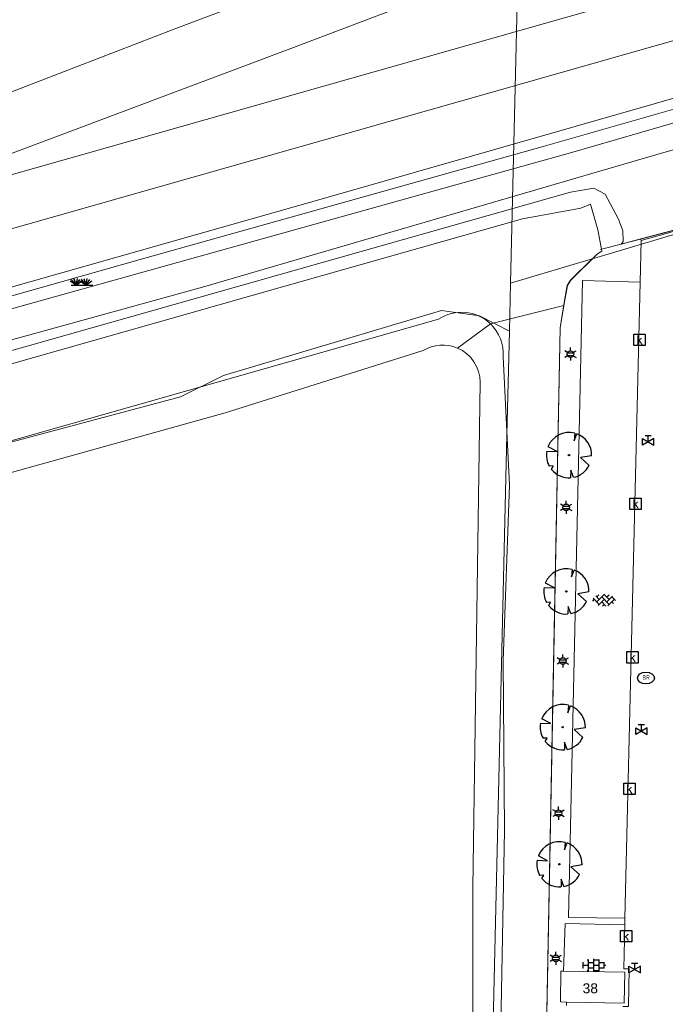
# Model space of a CAD drawing. Header units: metres. Extents: x 95652 to 96661, y 430734 to 431486.
# Tile 48 of 62: x 96233 to 96290, y 431157 to 431243. Entities that reach past the tile are written whole.
import ezdxf

# ---------------------------------------------------------------- set-up
doc = ezdxf.new("R2010")
doc.units = ezdxf.units.M
doc.layers.get('0').update_dxf_attribs({"linetype": 'CONTINUOUS'})
for name, color, linetype in [('BAR_BEBOUWING', 7, 'CONTINUOUS'), ('BAR_HUISNUMMERS EN STRAATNAMEN', 7, 'CONTINUOUS'), ('BAR_TOPO', 7, 'CONTINUOUS'), ('BAR_WATER', 7, 'CONTINUOUS'), ('BAR_WEGEN', 7, 'CONTINUOUS'), ('BRK_Kadastrale percelen en nummers', 7, 'CONTINUOUS'), ('BRK_Kadatrale percelen', 7, 'CONTINUOUS')]:
    doc.layers.add(name, color=color, linetype=linetype)
doc.layers.add('BAR_PUNTSYMBOLEN', color=7, linetype='CONTINUOUS', true_color=0x707070)
doc.layers.add('BAR_SYMBOLEN', color=7, linetype='CONTINUOUS', true_color=0x707070)
doc.styles.add('NLCS-ISO', font='NLCS-ISO.ttf')

# ---------------------------------------------------------------- blocks, each defined once
blk = doc.blocks.new('gras_templ_1')
at = {"color": 8, "true_color": 0x707070, "flags": 128}
for points in [[(-0.376, -0.169), (-0.752, 0.081)], [(-0.376, -0.169), (-0.657, 0.202)], [(-0.376, -0.169), (-0.488, 0.24)], [(-0.376, -0.169), (-0.291, 0.251)], [(-0.376, -0.169), (-0.131, 0.191)], [(-0.376, -0.169), (-0.007, 0.103)], [(0.247, -0.165), (-0.129, 0.086)], [(0.247, -0.165), (-0.034, 0.206)], [(0.247, -0.165), (0.135, 0.245)], [(0.247, -0.165), (0.332, 0.255)], [(0.247, -0.165), (0.492, 0.196)], [(0.247, -0.165), (0.616, 0.107)], [(-0.688, -0.172), (0.688, -0.161)]]:
    blk.add_lwpolyline(points, dxfattribs=at)
blk = doc.blocks.new('lichtmast_templ_2')
at = {"color": 8, "ltscale": 0.1, "true_color": 0x707070}
for p, q in [((-1.1, 0.63), (-2.19, 1.27)), ((0, 1.27), (0, 2.53)), ((1.1, 0.63), (2.19, 1.27)), ((-1.1, -0.63), (-2.19, -1.27)), ((0, -1.27), (0, -2.53)), ((1.1, -0.63), (2.19, -1.27))]:
    blk.add_line(p, q, dxfattribs=at)
at = {"color": 8, "true_color": 0x707070, "flags": 128}
for points in [[(-1.16, 0.5), (1.16, 0.5)], [(-1.16, -0.5), (1.16, -0.5)]]:
    blk.add_lwpolyline(points, dxfattribs=at)
at = {"color": 8, "ltscale": 0.1, "true_color": 0x707070}
blk.add_circle((0, 0), 1.27, dxfattribs=at)
blk = doc.blocks.new('tegels_templ_1')
at = {"color": 8, "true_color": 0x707070}
for p, q in [((-3.08, 0.75), (-3, 0.75)), ((-3, -0.83), (-3, 0.83)), ((-3, 0), (-1.5, 0)), ((-1.84, 1.5), (-1.5, 1.5)), ((-1.5, -1.6), (-1.5, 1.6)), ((-1.5, 0.75), (0, 0.75)), ((0, -1.78), (0, 1.78)), ((0, 1.5), (1.5, 1.5)), ((0, 0), (1.5, 0)), ((1.5, -1.6), (1.5, 1.6)), ((1.5, 0.75), (3, 0.75)), ((3, -0.83), (3, 0.83)), ((3, 0), (3.39, 0)), ((-3.08, -0.75), (-3, -0.75)), ((-1.84, -1.5), (-1.5, -1.5)), ((-1.5, -0.75), (0, -0.75)), ((0, -1.5), (1.5, -1.5)), ((1.5, -0.75), (3, -0.75))]:
    blk.add_line(p, q, dxfattribs=at)
blk = doc.blocks.new('betonstraatstenen_templ_1')
at = {"color": 8, "true_color": 0x707070}
for p, q in [((-3.44, -0.47), (-2.97, 0)), ((-3.31, 0.34), (-1.48, -1.48)), ((-2.52, 1.03), (-1.48, 0)), ((-2.23, -0.74), (0, 1.48)), ((-2.23, 0.74), (-1.57, 1.4)), ((-1.77, -1.77), (0, 0)), ((-0.74, 0.74), (1.48, -1.48)), ((-0.1, 1.58), (1.48, 0)), ((0.74, 0.74), (1.4, 1.4)), ((0.74, -0.74), (2.46, 0.98)), ((1.06, -1.91), (2.97, 0)), ((2.23, 0.74), (3.31, -0.34)), ((-0.74, -0.74), (0.5, -1.99)), ((-0.52, -2), (0, -1.48)), ((2.23, -0.74), (2.72, -1.24))]:
    blk.add_line(p, q, dxfattribs=at)
blk = doc.blocks.new('boom_templ_2')
at = {"color": 8, "ltscale": 20, "true_color": 0x707070, "flags": 128}
for points in [[(0.63, 2.39), (0.56, 1.58), (0.85, 2.33)], [(-2.44, 0.44), (-1.29, 0.39), (-2.3, 0.92)], [(2.48, -0.06), (1.26, -0.27), (2.21, -1.12)], [(-1.92, -1.57), (-1.72, -1.19), (-2.16, -1.22)], [(0.49, -2.43), (0.21, -1.64), (0.18, -2.47)]]:
    blk.add_lwpolyline(points, dxfattribs=at)
blk.add_lwpolyline([(2.48, -0.06, 0.321944), (0.85, 2.33, 0.321944)], format="xyb", dxfattribs=at)
at = {"color": 8, "true_color": 0x707070}
blk.add_circle((0, 0), 0.0738, dxfattribs=at)
at = {"color": 8, "ltscale": 20, "true_color": 0x707070}
for start, end in [(75.1844, 158.299), (169.749, 209.4302), (219.2667, 274.1068), (281.3601, 333.2046)]:
    blk.add_arc((0, 0), 2.48, start, end, dxfattribs=at)
blk = doc.blocks.new('lichtmast_templ_3')
at = {"color": 8, "ltscale": 0.1, "true_color": 0x707070}
for p, q in [((-1.1, 0.63), (-2.19, 1.27)), ((0, 1.27), (0, 2.53)), ((1.1, 0.63), (2.19, 1.27)), ((-1.1, -0.63), (-2.19, -1.27)), ((0, -1.27), (0, -2.53)), ((1.1, -0.63), (2.19, -1.27))]:
    blk.add_line(p, q, dxfattribs=at)
at = {"color": 8, "true_color": 0x707070, "flags": 128}
for points in [[(-1.16, 0.5), (1.16, 0.5)], [(-1.16, -0.5), (1.16, -0.5)]]:
    blk.add_lwpolyline(points, dxfattribs=at)
at = {"color": 8, "ltscale": 0.1, "true_color": 0x707070}
blk.add_circle((0, 0), 1.27, dxfattribs=at)
blk = doc.blocks.new('kolk-symbool_templ_1')
at = {"true_color": 0x707070}
h = blk.add_hatch(color=8, dxfattribs=at)
h.dxf.hatch_style = 1
h.paths.add_polyline_path([(0.023, -0.036), (0.189, 0.125), (0.094, 0.125), (-0.08, -0.052), (-0.028, -0.087), (0.115, -0.309), (0.206, -0.309)])
h.paths.add_polyline_path([(-0.028, -0.087), (-0.08, -0.052), (-0.08, 0.29), (-0.154, 0.29), (-0.154, -0.309), (-0.08, -0.309), (-0.08, -0.137)])
at = {"color": 8, "true_color": 0x707070}
blk.add_lwpolyline([(-0.376, 0.366), (0.374, 0.366), (0.374, -0.384), (-0.376, -0.384)], close=True, dxfattribs=at)
blk = doc.blocks.new('gasput_templ_1')
at = {"color": 8, "true_color": 0x707070}
for p, q in [((2.3, 1.37), (-2.3, -1.37)), ((-2.3, 1.37), (2.3, -1.37)), ((2.3, -1.37), (2.3, 1.37))]:
    blk.add_line(p, q, dxfattribs=at)
at = {"color": 8, "ltscale": 0.1, "true_color": 0x707070}
for p, q in [((-2.3, -1.37), (-2.3, 1.37)), ((-1.25, 2.62), (1.25, 2.62)), ((0, 0), (0, 2.62))]:
    blk.add_line(p, q, dxfattribs=at)
blk = doc.blocks.new('brandkraanput_templ_1')
at = {"true_color": 0x707070}
h = blk.add_hatch(color=8, dxfattribs=at)
h.dxf.hatch_style = 1
h.paths.add_polyline_path([(-0.121, 0.087), (-0.081, 0.087), (-0.046, 0.092), (-0.053, 0.098), (-0.061, 0.103), (-0.071, 0.106), (-0.081, 0.107), (-0.131, 0.107), (-0.138, 0.105), (-0.141, 0.097), (-0.141, -0.083), (-0.139, -0.09), (-0.131, -0.093), (-0.081, -0.093), (-0.074, -0.093), (-0.064, -0.091), (-0.055, -0.087), (-0.047, -0.082), (-0.039, -0.076), (-0.121, -0.073), (-0.121, 0.007), (-0.081, 0.007), (-0.041, 0.012), (-0.05, 0.018), (-0.046, 0.021), (-0.121, 0.027)])
h.paths.add_polyline_path([(-0.031, 0.057), (-0.032, 0.066), (-0.035, 0.076), (-0.039, 0.085), (-0.046, 0.092), (-0.081, 0.087), (-0.078, 0.087), (-0.068, 0.084), (-0.06, 0.078), (-0.058, 0.075), (-0.053, 0.067), (-0.051, 0.057), (-0.051, 0.053), (-0.054, 0.044), (-0.06, 0.036), (-0.063, 0.033), (-0.071, 0.028), (-0.081, 0.027), (-0.121, 0.027), (-0.046, 0.021), (-0.039, 0.029), (-0.035, 0.037), (-0.032, 0.047)])
h.paths.add_polyline_path([(-0.021, -0.03), (-0.022, -0.02), (-0.025, -0.011), (-0.029, -0.002), (-0.034, 0.005), (-0.041, 0.012), (-0.081, 0.007), (-0.08, 0.007), (-0.07, 0.005), (-0.061, 0.001), (-0.053, -0.005), (-0.052, -0.006), (-0.046, -0.014), (-0.042, -0.023), (-0.041, -0.033), (-0.041, -0.035), (-0.043, -0.045), (-0.047, -0.054), (-0.053, -0.061), (-0.054, -0.063), (-0.062, -0.069), (-0.071, -0.072), (-0.081, -0.073), (-0.121, -0.073), (-0.039, -0.076), (-0.034, -0.07), (-0.028, -0.062), (-0.024, -0.053), (-0.022, -0.043), (-0.021, -0.033)])
h.paths.add_polyline_path([(0.039, -0.013), (0.079, -0.013), (0.082, -0.013), (0.103, -0.009), (0.106, -0.007), (0.115, -0.003), (0.122, 0.003), (0.039, 0.007), (0.039, 0.087), (0.079, 0.087), (0.121, 0.089), (0.116, 0.094), (0.107, 0.1), (0.099, 0.104), (0.089, 0.106), (0.079, 0.107), (0.029, 0.107), (0.022, 0.105), (0.019, 0.097), (0.019, -0.083), (0.021, -0.09), (0.029, -0.093), (0.036, -0.091), (0.039, -0.083)])
h.paths.add_polyline_path([(0.103, -0.009), (0.082, -0.013), (0.12, -0.088), (0.12, -0.089), (0.129, -0.093), (0.136, -0.09), (0.139, -0.083), (0.137, -0.079)])
h.paths.add_polyline_path([(0.138, 0.036), (0.139, 0.047), (0.138, 0.054), (0.136, 0.064), (0.133, 0.073), (0.128, 0.082), (0.121, 0.089), (0.079, 0.087), (0.08, 0.087), (0.09, 0.085), (0.099, 0.081), (0.107, 0.075), (0.108, 0.074), (0.114, 0.066), (0.118, 0.057), (0.119, 0.047), (0.119, 0.045), (0.117, 0.035), (0.113, 0.026), (0.107, 0.018), (0.106, 0.017), (0.098, 0.012), (0.089, 0.008), (0.079, 0.007), (0.039, 0.007), (0.122, 0.003), (0.128, 0.01), (0.133, 0.018), (0.136, 0.026)])
at = {"color": 8, "true_color": 0x707070}
blk.add_ellipse((-0.013, -0.017), major_axis=(-0.364, 0), ratio=0.685994, dxfattribs=at)

msp = doc.modelspace()

# ---------------------------------------------------------------- linework, layer by layer
at = {"layer": 'BAR_BEBOUWING', "color": 8, "linetype": 'Continuous', "lineweight": 0, "ltscale": 0.01, "true_color": 0x707070, "flags": 128}
for points in [[(96280.674, 431159.903), (96280.447, 431159.907), (96280.401, 431157.204), (96280.94, 431157.195)], [(96280.94, 431157.195), (96286.006, 431157.109), (96286.051, 431159.812), (96280.674, 431159.903)]]:
    msp.add_lwpolyline(points, dxfattribs=at)
at = {"layer": 'BAR_TOPO', "color": 8, "linetype": 'Continuous', "lineweight": 0, "ltscale": 0.01, "true_color": 0x707070, "flags": 128}
for points in [[(96305.279, 431266.318), (96296.805, 431262.396), (96280.676, 431255.698), (96269.907, 431251.425), (96246.406, 431242.554), (96219.702, 431232.262), (96210.602, 431228.91), (96183.928, 431220.948), (96039.807, 431179.997), (96020.337, 431174.566), (96001.094, 431169.503), (95981.472, 431164.806), (95961.917, 431160.72), (95952.177, 431158.937), (95934.272, 431156.079), (95912.516, 431153.285), (95903.234, 431152.323)], [(96310.197, 431242.209), (96260.435, 431227.963), (96202.686, 431211.56), (96163.473, 431200.522), (96135.381, 431192.442), (96068.011, 431173.356), (96048.9, 431167.814), (96038.398, 431164.907)], [(96166.44, 431199.37), (96165.508, 431199.612), (96165.035, 431200.138), (96243.929, 431222.494), (96278.879, 431232.291), (96297.734, 431237.68), (96309.032, 431241.015), (96310.358, 431241.316), (96310.224, 431240.787), (96309.48, 431240.03), (96308.842, 431239.636)], [(96166.44, 431199.37), (96218.553, 431214.235), (96281.3, 431231.722), (96297.458, 431236.417), (96308.842, 431239.636)], [(96316.308, 431239.111), (96309.669, 431237.425), (96289.27, 431231.709), (96248.988, 431219.94), (96215.254, 431210.626), (96184.735, 431201.57), (96119.022, 431183.084), (96090.665, 431174.881)], [(96297.909, 431226.94), (96293.459, 431225.758), (96287.589, 431224.198), (96285.746, 431223.708)], [(96297.909, 431226.94), (96287.448, 431224.16)], [(96285.746, 431223.708), (96287.448, 431224.16)], [(96287.448, 431224.16), (96287.482, 431224.042)], [(96284.05, 431223.095), (96283.657, 431222.857), (96281.311, 431220.561), (96281.019, 431220.079), (96280.716, 431218.321)], [(96284.016, 431223.274), (96283.913, 431223.245)], [(96284.016, 431223.274), (96285.746, 431223.708)], [(96280.716, 431218.321), (96280.381, 431216.374)]]:
    msp.add_lwpolyline(points, dxfattribs=at)
at = {"layer": 'BAR_WATER', "color": 8, "linetype": 'Continuous', "lineweight": 0, "ltscale": 0.01, "true_color": 0x707070, "flags": 128}
for points in [[(96285.746, 431223.708), (96285.923, 431223.94), (96285.874, 431224.89), (96285.498, 431225.905), (96284.323, 431228.113), (96283.352, 431228.628), (96281.281, 431228.283), (96211.671, 431208.572)], [(96098.666, 431175.07), (96162.219, 431193.038), (96166.581, 431193.249), (96173.087, 431191.363), (96187.046, 431195.14), (96193.453, 431201.135), (96195.836, 431202.896), (96256.007, 431219.98), (96277.084, 431225.94), (96282.209, 431226.876), (96283.05, 431227.212), (96283.69, 431224.983), (96284.016, 431223.274)], [(96284.05, 431223.095), (96284.016, 431223.274)], [(96274.263, 431216.717), (96280.716, 431218.321)], [(96271.365, 431214.599), (96274.263, 431216.717)], [(96277.824, 431080.101), (96278.711, 431129.977), (96279.109, 431150.126), (96280.381, 431216.374)]]:
    msp.add_lwpolyline(points, dxfattribs=at)
for points in [[(96274.263, 431216.717, 0.352419), (96269.689, 431217.121), (96257.782, 431213.727), (96198.408, 431196.869), (96190.306, 431189.288), (96173.027, 431184.613), (96164.773, 431187.005), (96100.434, 431168.815), (96064.636, 431158.51), (96028.822, 431148.446), (96000, 431141.044), (95989.573, 431139.093), (95965.015, 431133.615), (95949.653, 431131.327), (95934.747, 431128.388), (95931.215, 431121.301), (95930.635, 431116.413), (95930.781, 431109.671), (95935.963, 431104.381), (95943.362, 431102.402), (95981.016, 431093.774), (96000, 431088.922), (96001.534, 431088.53)], [(96269.916, 431030.712), (96270.697, 431031.047), (96271.365, 431036.508), (96272.257, 431045.312), (96272.814, 431051.219), (96273.148, 431066.598), (96274.486, 431082.201), (96274.82, 431091.785), (96274.709, 431118.867), (96274.932, 431142.605), (96275.489, 431172.25), (96275.377, 431187.183), (96275.935, 431202.563), (96275.377, 431213.819, 0.222274), (96274.263, 431216.717)], [(96001.679, 431089.089), (96000, 431089.515), (95934.918, 431106.104), (95931.788, 431110.536), (95931.423, 431116.238), (95931.977, 431121.029), (95935.35, 431127.514), (95937.894, 431128.083), (95947.897, 431130.248), (95965.57, 431133.031), (95989.916, 431138.38), (96000, 431140.218), (96029.021, 431147.671), (96064.853, 431157.74), (96164.771, 431186.173), (96173.019, 431183.782), (96190.707, 431188.568), (96198.033, 431193.536), (96200.708, 431195.096), (96222.217, 431200.891), (96250.971, 431208.915), (96268.356, 431214.376, -0.242297), (96271.365, 431214.599)], [(96271.365, 431214.599, -0.298949), (96273.371, 431211.59), (96272.703, 431167.234), (96272.703, 431131.126), (96272.145, 431098.138), (96271.031, 431070.722), (96270.251, 431050.216), (96268.579, 431034.056), (96268.022, 431033.164)]]:
    msp.add_lwpolyline(points, format="xyb", dxfattribs=at)
at = {"layer": 'BAR_WEGEN', "color": 8, "linetype": 'Continuous', "lineweight": 0, "ltscale": 0.01, "true_color": 0x707070, "flags": 128}
for points in [[(96195.032, 431219.248), (96231.667, 431231.471), (96256.986, 431240.97), (96276.747, 431248.506), (96285.997, 431252.189), (96294.36, 431255.667), (96302.777, 431259.401), (96309.418, 431262.491), (96311.375, 431263.442)], [(96314.202, 431253.093), (96313.051, 431252.777), (96232.181, 431229.809), (96195.032, 431219.248)], [(96067.476, 431178.272), (96113.71, 431191.394), (96315.396, 431248.722)], [(96287.482, 431224.042), (96293.149, 431225.627), (96293.114, 431223.731), (96295.342, 431223.684)], [(96287.411, 431220.387), (96287.481, 431224.011), (96287.482, 431224.042)], [(96286.059, 431164.56), (96281.105, 431164.625), (96282.351, 431220.536), (96287.411, 431220.387)], [(96286.059, 431164.56), (96287.411, 431220.387)], [(96286.047, 431163.97), (96286.059, 431164.56)], [(96280.674, 431159.903), (96280.811, 431164.081), (96286.047, 431163.97)], [(96286.047, 431163.97), (96285.966, 431160.115), (96286.435, 431160.113), (96286.387, 431156.801), (96285.88, 431156.809)], [(96280.933, 431156.89), (96280.94, 431157.195)]]:
    msp.add_lwpolyline(points, dxfattribs=at)
at = {"layer": 'BRK_Kadastrale percelen en nummers', "color": 75, "lineweight": 5, "ltscale": 3.900864, "true_color": 0x739642, "flags": 128}
for points in [[(96275.93, 431216.086), (96276.029, 431220.299), (96277.123, 431266.881)], [(96276.029, 431220.299), (96283.196, 431222.433), (96283.614, 431222.557), (96311.257, 431230.786), (96313.122, 431231.066), (96319.148, 431231.217), (96321.699, 431229.1), (96328.387, 431230.982), (96329.123, 431231.189), (96343.739, 431235.301), (96358.269, 431239.607)], [(96278.399, 431028.713), (96277.159, 431030.275), (96275.907, 431031.846), (96276.833, 431056.998), (96277.712, 431080.135), (96278.505, 431120.883), (96279.176, 431154.906), (96279.837, 431188.39), (96280.372, 431216.371), (96280.741, 431218.587), (96281.01, 431220.091), (96281.291, 431220.554), (96283.196, 431222.433)], [(96158.041, 431185.558), (96159.356, 431185.939), (96165.043, 431186.697), (96170.826, 431185.465), (96175.945, 431185.465), (96188.836, 431189.446), (96196.42, 431193.048), (96204.098, 431197.788), (96212.061, 431200.158), (96220.687, 431203.002), (96231.399, 431206.13), (96247.04, 431210.301), (96250.831, 431212.197), (96269.98, 431217.884), (96273.298, 431217.41)], [(96271.594, 431031.326), (96273.65, 431118.908), (96274.506, 431155.401), (96275.716, 431206.979), (96275.93, 431216.086), (96273.298, 431217.41)]]:
    msp.add_lwpolyline(points, dxfattribs=at)
at = {"layer": 'BRK_Kadatrale percelen', "color": 75, "linetype": 'Continuous', "lineweight": 5, "ltscale": 0.01, "true_color": 0x739642, "flags": 128}
for points in [[(96275.93, 431216.086), (96276.029, 431220.299), (96277.123, 431266.881)], [(96276.029, 431220.299), (96283.196, 431222.433), (96283.614, 431222.557), (96311.257, 431230.786), (96313.122, 431231.066), (96319.148, 431231.217), (96321.699, 431229.1), (96328.387, 431230.982), (96329.123, 431231.189), (96343.739, 431235.301), (96358.269, 431239.607)], [(96278.399, 431028.713), (96277.159, 431030.275), (96275.907, 431031.846), (96276.833, 431056.998), (96277.712, 431080.135), (96278.505, 431120.883), (96279.176, 431154.906), (96279.837, 431188.39), (96280.372, 431216.371), (96280.741, 431218.587), (96281.01, 431220.091), (96281.291, 431220.554), (96283.196, 431222.433)], [(96158.041, 431185.558), (96159.356, 431185.939), (96165.043, 431186.697), (96170.826, 431185.465), (96175.945, 431185.465), (96188.836, 431189.446), (96196.42, 431193.048), (96204.098, 431197.788), (96212.061, 431200.158), (96220.687, 431203.002), (96231.399, 431206.13), (96247.04, 431210.301), (96250.831, 431212.197), (96269.98, 431217.884), (96273.298, 431217.41)], [(96271.594, 431031.326), (96273.65, 431118.908), (96274.506, 431155.401), (96275.716, 431206.979), (96275.93, 431216.086), (96273.298, 431217.41)]]:
    msp.add_lwpolyline(points, dxfattribs=at)

# ---------------------------------------------------------------- block references
at = {"layer": 'BAR_PUNTSYMBOLEN'}
for name, p, xscale, yscale in [('kolk-symbool_templ_1', (96287.353, 431215.317), 1.333333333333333, 1.333333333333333), ('lichtmast_templ_3', (96281.286, 431214.069), 0.2280888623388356, 0.2280888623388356), ('boom_templ_2', (96281.159, 431205.198), 0.8011755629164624, 0.8011755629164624), ('gasput_templ_1', (96288.111, 431206.36), 0.2170185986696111, 0.2170185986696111), ('kolk-symbool_templ_1', (96287.007, 431200.946), 1.333333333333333, 1.333333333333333), ('lichtmast_templ_3', (96280.903, 431200.615), 0.2280888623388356, 0.2280888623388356), ('boom_templ_2', (96280.925, 431193.238), 0.8011755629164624, 0.8011755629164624), ('lichtmast_templ_3', (96280.615, 431187.128), 0.2280888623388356, 0.2280888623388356), ('kolk-symbool_templ_1', (96286.74, 431187.461), 1.333333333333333, 1.333333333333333), ('brandkraanput_templ_1', (96287.936, 431185.67), 2.057980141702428, 2.057980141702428), ('boom_templ_2', (96280.608, 431181.322), 0.8011755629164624, 0.8011755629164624), ('gasput_templ_1', (96287.516, 431180.975), 0.2170185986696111, 0.2170185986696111), ('kolk-symbool_templ_1', (96286.462, 431175.911), 1.333333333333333, 1.333333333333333), ('lichtmast_templ_3', (96280.247, 431173.778), 0.2280888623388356, 0.2280888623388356), ('boom_templ_2', (96280.314, 431169.29), 0.8011755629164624, 0.8011755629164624), ('kolk-symbool_templ_1', (96286.169, 431162.993), 1.333333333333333, 1.333333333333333), ('lichtmast_templ_3', (96279.994, 431161.035), 0.2280888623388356, 0.2280888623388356), ('gasput_templ_1', (96286.924, 431160.049), 0.2170185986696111, 0.2170185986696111)]:
    msp.add_blockref(name, p, dxfattribs=dict(at, xscale=xscale, yscale=yscale))
at = {"layer": 'BAR_SYMBOLEN'}
for name, p, xscale, yscale in [('gras_templ_1', (96238.404, 431220.343), 1.388696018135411, 1.388696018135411), ('lichtmast_templ_2', (96281.286, 431214.069), 0.2280865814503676, 0.2280865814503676), ('lichtmast_templ_2', (96280.903, 431200.615), 0.2280865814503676, 0.2280865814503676), ('betonstraatstenen_templ_1', (96284.258, 431192.532), 0.2963885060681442, 0.2963885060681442), ('lichtmast_templ_2', (96280.615, 431187.128), 0.2280865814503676, 0.2280865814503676), ('lichtmast_templ_2', (96280.247, 431173.778), 0.2280865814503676, 0.2280865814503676), ('lichtmast_templ_2', (96279.994, 431161.035), 0.2280865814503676, 0.2280865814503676), ('tegels_templ_1', (96283.332, 431160.441), 0.3088755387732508, 0.3088755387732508)]:
    msp.add_blockref(name, p, dxfattribs=dict(at, xscale=xscale, yscale=yscale))

# ---------------------------------------------------------------- texts
at = {"layer": 'BAR_HUISNUMMERS EN STRAATNAMEN', "color": 8, "true_color": 0x707070, "insert": (96283.029, 431158.397), "char_height": 0.87, "attachment_point": 5, "style": 'NLCS-ISO'}
msp.add_mtext('{{\\fArial|b0|i0;38}}', dxfattribs=at)

doc.saveas('drawing.dxf')
